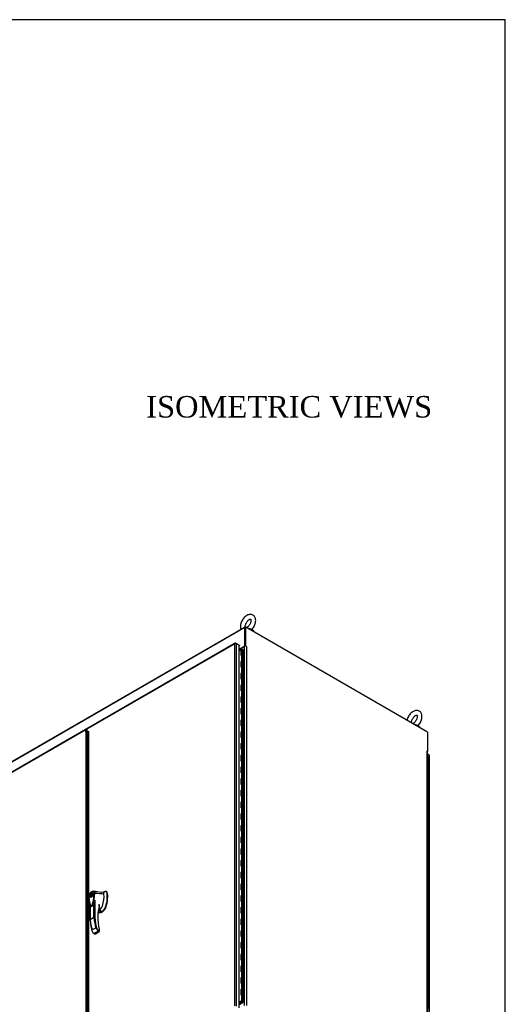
# Model space of a CAD drawing. Header units: inches. Extents: x 2 to 538, y -2 to 358.
# Tile 18 of 18: x 470 to 538, y 221 to 358. Entities that reach past the tile are written whole.
import ezdxf
from ezdxf.enums import TextEntityAlignment as Align

# ---------------------------------------------------------------- set-up
doc = ezdxf.new("R2010")
doc.units = ezdxf.units.IN
doc.header["$MEASUREMENT"] = 0
for name, color, linetype in [('COM44036', 7, 'Continuous'), ('COM54578-60', 7, 'Continuous'), ('COM56746-3', 7, 'Continuous'), ('COM71118-4', 7, 'Continuous'), ('COM71119-3', 7, 'Continuous'), ('Default', 7, 'Continuous'), ('GSK11033', 7, 'Continuous'), ('HAN13066', 7, 'Continuous'), ('SCS00680', 7, 'Continuous'), ('WAF25362', 7, 'Continuous')]:
    doc.layers.add(name, color=color, linetype=linetype)
doc.styles.add('SEACAD_Times_New_Roman', font='times.ttf')

# ---------------------------------------------------------------- blocks, each defined once
blk = doc.blocks.new('SE7')
at = {"layer": 'COM44036', "color": 7, "linetype": 'Continuous'}
for p, q in [((479.36, 259.11), (458.95, 247.33)), ((479.33, 259.04), (458.96, 247.28)), ((479.33, 258.74), (479.33, 259.04)), ((479.33, 258.74), (479.33, 208.86)), ((479.39, 258.7), (479.39, 259.01)), ((479.43, 259.1), (479.44, 259.09)), ((479.53, 209.17), (479.53, 258.64)), ((527.22, 255.51), (526.99, 255.64)), ((527.22, 204.94), (527.22, 255.51)), ((527.26, 204.88), (527.26, 255.45))]:
    blk.add_line(p, q, dxfattribs=at)
blk.add_arc((479.31, 258.45), 0.289, 42.4307, 87.7581, dxfattribs=at)
for centre, major_axis, start_param in [((479.43, 258.99), (0.071, -0.124), 2.356194), ((527.12, 255.45), (-0.143, 0), 3.141593)]:
    blk.add_ellipse(centre, major_axis=major_axis, ratio=0.57735, start_param=start_param, end_param=3.926991, dxfattribs=at)
at = {"layer": 'COM54578-60', "color": 7, "linetype": 'Continuous'}
for p, q in [((501, 270.2), (500.7, 270.03)), ((501, 269.38), (501, 270.2)), ((501, 270.15), (501, 269.38)), ((501.01, 269.92), (501, 269.91)), ((501, 269.38), (501.05, 269.41)), ((501.01, 270.18), (501.01, 269.39)), ((501.05, 269.41), (501.05, 268.59)), ((501.25, 269.36), (501.25, 270.18)), ((501.25, 268.54), (501.25, 269.36)), ((501.05, 268.59), (501, 268.56)), ((501, 267.75), (501, 268.56)), ((501, 268.51), (501.01, 268.52)), ((501, 268.51), (501, 267.75)), ((501.01, 268.54), (501.01, 267.75)), ((501.25, 267.73), (501.25, 268.54)), ((501.05, 267.77), (501, 267.75)), ((501.05, 266.96), (501, 266.93)), ((501, 266.11), (501, 266.93)), ((501, 266.88), (501.01, 266.89)), ((501, 266.88), (501, 266.12)), ((501.01, 266.91), (501.01, 266.12)), ((501.05, 267.77), (501.05, 266.96)), ((501.25, 266.91), (501.25, 267.73)), ((501.25, 266.09), (501.25, 266.91)), ((501.05, 266.14), (501, 266.11)), ((501.05, 265.32), (501, 265.3)), ((501, 264.48), (501, 265.3)), ((501, 265.25), (501.01, 265.25)), ((501, 265.25), (501, 264.48)), ((501.01, 265.28), (501.01, 264.49)), ((501.05, 266.14), (501.05, 265.32)), ((501.25, 265.28), (501.25, 266.09)), ((501.25, 264.46), (501.25, 265.28)), ((501.05, 264.51), (501, 264.48)), ((501.05, 264.51), (501.05, 263.69)), ((501.25, 263.64), (501.25, 264.46)), ((501.05, 263.69), (501, 263.66)), ((501, 262.85), (501, 263.66)), ((501, 263.62), (501.01, 263.62)), ((501, 263.62), (501, 262.85)), ((501.05, 262.88), (501, 262.85)), ((501.01, 263.64), (501.01, 262.86)), ((501.05, 262.88), (501.05, 262.06)), ((501.25, 262.83), (501.25, 263.64)), ((501.25, 262.01), (501.25, 262.83)), ((501.05, 262.06), (501, 262.03)), ((501, 261.22), (501, 262.03)), ((501, 261.98), (501.01, 261.99)), ((501, 261.98), (501, 261.22)), ((501.05, 261.24), (501, 261.22)), ((501.01, 262.01), (501.01, 261.22)), ((501.05, 261.24), (501.05, 260.43)), ((501.25, 261.19), (501.25, 262.01)), ((501.25, 260.38), (501.25, 261.19)), ((501.05, 260.43), (501, 260.4)), ((501, 259.58), (501, 260.4)), ((501, 260.35), (501.01, 260.36)), ((501, 260.35), (501, 259.58)), ((501.05, 259.61), (501, 259.58)), ((501.01, 260.38), (501.01, 259.59)), ((501.05, 259.61), (501.05, 258.79)), ((501.25, 259.56), (501.25, 260.38)), ((501.05, 258.79), (501, 258.76)), ((501, 257.95), (501, 258.76)), ((501, 258.72), (501.01, 258.72)), ((501, 258.72), (501, 257.95)), ((501.01, 258.75), (501.01, 257.96)), ((501.25, 258.74), (501.25, 259.56)), ((501.25, 257.93), (501.25, 258.75)), ((501.05, 257.98), (501, 257.95)), ((501.05, 257.16), (501, 257.13)), ((501, 256.32), (501, 257.13)), ((501, 257.08), (501.01, 257.09)), ((501, 257.08), (501, 256.32)), ((501.01, 257.11), (501.01, 256.32)), ((501.05, 257.98), (501.05, 257.16)), ((501.25, 257.11), (501.25, 257.93)), ((501.25, 256.3), (501.25, 257.11)), ((501.05, 256.34), (501, 256.32)), ((501.05, 255.53), (501, 255.5)), ((501, 254.68), (501, 255.5)), ((501, 255.45), (501.01, 255.46)), ((501.01, 255.48), (501.01, 254.69)), ((501.05, 256.34), (501.05, 255.53)), ((501.25, 255.48), (501.25, 256.3)), ((501.25, 254.66), (501.25, 255.48)), ((501, 255.45), (501, 254.69)), ((501.05, 254.71), (501, 254.68)), ((501.05, 254.71), (501.05, 253.89)), ((501.25, 253.85), (501.25, 254.66)), ((526.99, 254.46), (527.04, 254.46)), ((527.04, 253.65), (527.04, 254.46)), ((527.17, 254.4), (527.17, 255.21)), ((527.17, 253.58), (527.17, 254.4)), ((501.05, 253.89), (501, 253.87)), ((501, 253.05), (501, 253.87)), ((501, 253.82), (501.01, 253.82)), ((501, 253.82), (501, 253.05)), ((501.05, 253.08), (501, 253.05)), ((501.01, 253.85), (501.01, 253.06)), ((501.05, 253.08), (501.05, 252.26)), ((501.25, 253.03), (501.25, 253.85)), ((501.25, 252.21), (501.25, 253.03)), ((526.99, 253.65), (527.04, 253.65)), ((526.99, 252.83), (527.04, 252.83)), ((527.04, 252.01), (527.04, 252.83)), ((527.17, 252.76), (527.17, 253.58)), ((527.17, 251.95), (527.17, 252.76)), ((501.05, 252.26), (501, 252.23)), ((501, 251.42), (501, 252.23)), ((501, 252.18), (501.01, 252.19)), ((501, 252.18), (501, 251.42)), ((501.05, 251.44), (501, 251.42)), ((501.01, 252.21), (501.01, 251.43)), ((501.05, 251.44), (501.05, 250.63)), ((501.25, 251.4), (501.25, 252.21)), ((501.25, 250.58), (501.25, 251.4)), ((526.99, 252.01), (527.04, 252.01)), ((527.17, 251.13), (527.17, 251.95)), ((501.05, 250.63), (501, 250.6)), ((501, 249.78), (501, 250.6)), ((501, 250.55), (501.01, 250.56)), ((501, 250.55), (501, 249.79)), ((501.01, 250.58), (501.01, 249.79)), ((501.25, 249.76), (501.25, 250.58)), ((526.99, 251.2), (527.04, 251.2)), ((526.99, 250.38), (527.04, 250.38)), ((527.04, 250.38), (527.04, 251.2)), ((527.17, 250.31), (527.17, 251.13)), ((527.17, 249.5), (527.17, 250.31)), ((501.05, 249.81), (501, 249.78)), ((501.05, 248.99), (501, 248.97)), ((501, 248.15), (501, 248.97)), ((501, 248.92), (501.01, 248.92)), ((501, 248.92), (501, 248.15)), ((501.01, 248.95), (501.01, 248.16)), ((501.05, 249.81), (501.05, 248.99)), ((501.25, 248.95), (501.25, 249.76)), ((501.25, 248.13), (501.25, 248.95)), ((526.99, 249.56), (527.04, 249.56)), ((526.99, 248.75), (527.04, 248.75)), ((527.04, 248.75), (527.04, 249.56)), ((527.17, 248.68), (527.17, 249.5)), ((527.17, 247.86), (527.17, 248.68)), ((501.05, 248.18), (501, 248.15)), ((501.05, 247.36), (501, 247.33)), ((501, 246.52), (501, 247.33)), ((501, 247.29), (501.01, 247.29)), ((501, 247.29), (501, 246.52)), ((501.01, 247.31), (501.01, 246.53)), ((501.05, 248.18), (501.05, 247.36)), ((501.25, 247.31), (501.25, 248.13)), ((501.25, 246.5), (501.25, 247.31)), ((526.99, 247.93), (527.04, 247.93)), ((527.04, 247.11), (527.04, 247.93)), ((527.17, 247.05), (527.17, 247.86)), ((501.05, 246.55), (501, 246.52)), ((501.05, 246.55), (501.05, 245.73)), ((501.25, 245.68), (501.25, 246.5)), ((526.99, 247.11), (527.04, 247.11)), ((526.99, 246.3), (527.04, 246.3)), ((527.04, 245.48), (527.04, 246.3)), ((527.17, 246.23), (527.17, 247.05)), ((527.17, 245.41), (527.17, 246.23)), ((501.05, 245.73), (501, 245.7)), ((501, 244.89), (501, 245.7)), ((501, 245.65), (501.01, 245.66)), ((501, 245.65), (501, 244.89)), ((501.05, 244.91), (501, 244.89)), ((501.01, 245.68), (501.01, 244.89)), ((501.05, 244.91), (501.05, 244.1)), ((501.25, 244.87), (501.25, 245.68)), ((501.25, 244.05), (501.25, 244.87)), ((526.99, 245.48), (527.04, 245.48)), ((526.99, 244.66), (527.04, 244.66)), ((527.04, 243.85), (527.04, 244.66)), ((527.17, 244.6), (527.17, 245.41)), ((527.17, 243.78), (527.17, 244.6)), ((501.05, 244.1), (501, 244.07)), ((501, 243.25), (501, 244.07)), ((501, 244.02), (501.01, 244.03)), ((501, 244.02), (501, 243.25)), ((501.05, 243.28), (501, 243.25)), ((501.01, 244.05), (501.01, 243.26)), ((501.05, 243.28), (501.05, 242.46)), ((501.25, 243.23), (501.25, 244.05)), ((501.25, 242.41), (501.25, 243.23)), ((526.99, 243.85), (527.04, 243.85)), ((527.17, 242.96), (527.17, 243.78)), ((501.05, 242.46), (501, 242.44)), ((501, 241.62), (501, 242.44)), ((501, 242.39), (501.01, 242.39)), ((501, 242.39), (501, 241.62)), ((501.01, 242.42), (501.01, 241.63)), ((501.25, 241.6), (501.25, 242.42)), ((526.99, 243.03), (527.04, 243.03)), ((526.99, 242.22), (527.04, 242.22)), ((527.04, 242.22), (527.04, 243.03)), ((527.17, 242.15), (527.17, 242.96)), ((527.17, 241.33), (527.17, 242.15)), ((501.05, 241.65), (501, 241.62)), ((501.05, 240.83), (501, 240.8)), ((501, 239.99), (501, 240.8)), ((501, 240.75), (501.01, 240.76)), ((501, 240.75), (501, 239.99)), ((501.01, 240.78), (501.01, 239.99)), ((501.05, 241.65), (501.05, 240.83)), ((501.25, 240.78), (501.25, 241.6)), ((501.25, 239.97), (501.25, 240.78)), ((526.99, 241.4), (527.04, 241.4)), ((526.99, 240.58), (527.04, 240.58)), ((527.04, 240.58), (527.04, 241.4)), ((527.17, 240.51), (527.17, 241.33)), ((527.17, 239.7), (527.17, 240.52)), ((501.05, 240.01), (501, 239.99)), ((501.05, 239.2), (501, 239.17)), ((501, 238.35), (501, 239.17)), ((501, 239.12), (501.01, 239.13)), ((501, 239.12), (501, 238.36)), ((501.01, 239.15), (501.01, 238.36)), ((501.05, 240.01), (501.05, 239.2)), ((501.25, 239.15), (501.25, 239.97)), ((501.25, 238.33), (501.25, 239.15)), ((526.99, 239.77), (527.04, 239.77)), ((527.04, 238.95), (527.04, 239.77)), ((527.17, 238.88), (527.17, 239.7)), ((501.05, 238.38), (501, 238.35)), ((501.05, 238.38), (501.05, 237.56)), ((501.25, 237.52), (501.25, 238.33)), ((526.99, 238.95), (527.04, 238.95)), ((526.99, 238.13), (527.04, 238.13)), ((527.04, 237.32), (527.04, 238.13)), ((527.17, 238.07), (527.17, 238.88)), ((527.17, 237.25), (527.17, 238.07)), ((501.05, 237.56), (501, 237.54)), ((501, 236.72), (501, 237.54)), ((501, 237.49), (501.01, 237.49)), ((501, 237.49), (501, 236.72)), ((501.05, 236.75), (501, 236.72)), ((501.01, 237.52), (501.01, 236.73)), ((501.05, 236.75), (501.05, 235.93)), ((501.25, 236.7), (501.25, 237.52)), ((501.25, 235.88), (501.25, 236.7)), ((526.99, 237.32), (527.04, 237.32)), ((526.99, 236.5), (527.04, 236.5)), ((527.04, 235.68), (527.04, 236.5)), ((527.17, 236.43), (527.17, 237.25)), ((527.17, 235.62), (527.17, 236.43)), ((501.05, 235.93), (501, 235.9)), ((501, 235.09), (501, 235.9)), ((501, 235.85), (501.01, 235.86)), ((501, 235.85), (501, 235.09)), ((501.05, 235.11), (501, 235.09)), ((501.01, 235.88), (501.01, 235.1)), ((501.05, 235.11), (501.05, 234.3)), ((501.25, 235.07), (501.25, 235.88)), ((501.25, 234.25), (501.25, 235.07)), ((526.99, 235.68), (527.04, 235.68)), ((526.99, 234.87), (527.04, 234.87)), ((527.04, 234.05), (527.04, 234.87)), ((527.17, 234.8), (527.17, 235.62)), ((501.05, 234.3), (501, 234.27)), ((501, 233.45), (501, 234.27)), ((501, 234.22), (501.01, 234.23)), ((501, 234.22), (501, 233.46)), ((501.05, 233.48), (501, 233.45)), ((501.01, 234.25), (501.01, 233.46)), ((501.05, 233.48), (501.05, 232.66)), ((501.25, 233.43), (501.25, 234.25)), ((526.99, 234.05), (527.04, 234.05)), ((527.17, 233.98), (527.17, 234.8)), ((527.17, 233.17), (527.17, 233.98)), ((501.05, 232.66), (501, 232.64)), ((501, 231.82), (501, 232.64)), ((501, 232.59), (501.01, 232.59)), ((501, 232.59), (501, 231.82)), ((501.01, 232.62), (501.01, 231.83)), ((501.25, 232.62), (501.25, 233.43)), ((501.25, 231.8), (501.25, 232.62)), ((526.99, 233.23), (527.04, 233.23)), ((526.99, 232.42), (527.04, 232.42)), ((527.04, 232.42), (527.04, 233.23)), ((527.17, 232.35), (527.17, 233.17)), ((527.17, 231.53), (527.17, 232.35)), ((501.05, 231.85), (501, 231.82)), ((501.05, 231.03), (501, 231)), ((501, 230.19), (501, 231)), ((501, 230.96), (501.01, 230.96)), ((501, 230.96), (501, 230.19)), ((501.01, 230.98), (501.01, 230.2)), ((501.05, 231.85), (501.05, 231.03)), ((501.25, 230.98), (501.25, 231.8)), ((501.25, 230.17), (501.25, 230.98)), ((526.99, 231.6), (527.04, 231.6)), ((526.99, 230.78), (527.04, 230.78)), ((527.04, 230.78), (527.04, 231.6)), ((527.17, 230.72), (527.17, 231.53)), ((501.05, 230.22), (501, 230.19)), ((501.05, 229.4), (501, 229.37)), ((501, 228.56), (501, 229.37)), ((501.05, 230.22), (501.05, 229.4)), ((501.25, 229.35), (501.25, 230.17)), ((526.99, 229.97), (527.04, 229.97)), ((527.04, 229.15), (527.04, 229.97)), ((527.17, 229.9), (527.17, 230.72)), ((527.17, 229.08), (527.17, 229.9)), ((501, 229.32), (501.01, 229.33)), ((501, 229.32), (501, 228.56)), ((501.05, 228.58), (501, 228.56)), ((501.01, 229.35), (501.01, 228.56)), ((501.05, 228.58), (501.05, 227.77)), ((501.25, 228.54), (501.25, 229.35)), ((501.25, 227.72), (501.25, 228.54)), ((526.99, 229.15), (527.04, 229.15)), ((526.99, 228.33), (527.04, 228.33)), ((527.04, 227.52), (527.04, 228.33)), ((527.17, 228.27), (527.17, 229.08)), ((527.17, 227.45), (527.17, 228.27)), ((501.05, 227.77), (501, 227.74)), ((501, 226.92), (501, 227.74)), ((501, 227.69), (501.01, 227.7)), ((501, 227.69), (501, 226.92)), ((501.05, 226.95), (501, 226.92)), ((501.01, 227.72), (501.01, 226.93)), ((501.05, 226.95), (501.05, 226.13)), ((501.25, 226.9), (501.25, 227.72)), ((501.25, 226.08), (501.25, 226.9)), ((526.99, 227.52), (527.04, 227.52)), ((526.99, 226.7), (527.04, 226.7)), ((527.04, 225.89), (527.04, 226.7)), ((527.17, 226.63), (527.17, 227.45)), ((527.17, 225.82), (527.17, 226.63)), ((501.05, 226.13), (501, 226.11)), ((501, 225.29), (501, 226.11)), ((501, 226.06), (501.01, 226.06)), ((501, 226.06), (501, 225.29)), ((501.05, 225.32), (501, 225.29)), ((501.01, 226.09), (501.01, 225.3)), ((501.05, 225.32), (501.05, 224.5)), ((501.25, 225.27), (501.25, 226.09)), ((501.25, 224.45), (501.25, 225.27)), ((526.99, 225.89), (527.04, 225.89)), ((527.17, 225), (527.17, 225.82)), ((501.05, 224.5), (501, 224.47)), ((501, 223.66), (501, 224.47)), ((501, 224.42), (501.01, 224.43)), ((501, 224.42), (501, 223.66)), ((501.01, 224.45), (501.01, 223.66)), ((501.25, 223.64), (501.25, 224.45)), ((526.99, 225.07), (527.04, 225.07)), ((526.99, 224.25), (527.04, 224.25)), ((527.04, 224.25), (527.04, 225.07)), ((527.17, 224.18), (527.17, 225)), ((527.17, 223.37), (527.17, 224.19)), ((501.05, 223.68), (501, 223.66)), ((501.05, 222.87), (501, 222.84)), ((501, 222.02), (501, 222.84)), ((501, 222.79), (501.01, 222.8)), ((501, 222.79), (501, 222.03)), ((501.01, 222.82), (501.01, 222.03)), ((501.05, 223.68), (501.05, 222.87)), ((501.25, 222.82), (501.25, 223.64)), ((501.25, 222), (501.25, 222.82)), ((526.99, 223.44), (527.04, 223.44)), ((526.99, 222.62), (527.04, 222.62)), ((527.04, 222.62), (527.04, 223.44)), ((527.17, 222.55), (527.17, 223.37)), ((527.17, 221.74), (527.17, 222.55)), ((501.05, 221.23), (500.7, 221.04)), ((500.7, 220.98), (501.09, 221.21)), ((501.05, 222.05), (501, 222.02)), ((501.04, 221.18), (501.04, 221.14)), ((501.06, 221.15), (501.04, 221.14)), ((501.05, 222.05), (501.05, 221.23)), ((501.06, 221.18), (501.06, 221.16)), ((501.09, 221.21), (501.08, 221.2)), ((501.08, 221.2), (501.08, 221.18)), ((501.08, 221.2), (501.08, 221.2)), ((501.09, 221.19), (501.08, 221.18)), ((501.08, 221.14), (501.09, 221.13)), ((501.09, 221.19), (501.09, 221.21)), ((501.17, 221.21), (501.17, 221.19)), ((501.18, 221.2), (501.17, 221.21)), ((501.18, 221.18), (501.17, 221.19)), ((501.17, 221.13), (501.18, 221.14)), ((501.18, 221.18), (501.18, 221.2)), ((501.19, 221.12), (501.19, 221.13)), ((501.2, 221.16), (501.2, 221.18)), ((501.25, 221.19), (501.25, 222)), ((501.25, 221.18), (501.25, 221.15)), ((501.25, 221.01), (501.25, 221.15)), ((526.99, 221.8), (527.04, 221.8)), ((527.04, 220.99), (527.04, 221.8)), ((527.17, 220.92), (527.17, 221.74)), ((501.19, 221.03), (500.7, 220.75)), ((500.74, 220.72), (501.25, 221.01)), ((501.19, 221.12), (501.19, 221.03)), ((526.99, 220.99), (527.04, 220.99)), ((527.17, 220.1), (527.17, 220.92))]:
    blk.add_line(p, q, dxfattribs=at)
for centre, major_axis, start_param, end_param in [((501.13, 270.18), (0.135, 0), 3.404676, 3.507377), ((501.13, 270.18), (0.117, 0), 0, 3.141593), ((501.13, 269.36), (0.117, 0), 0, 2.397542), ((501.13, 269.36), (-0.117, 0), 3.141593, 5.497787), ((501.13, 268.54), (0.135, 0), 3.404676, 3.507377), ((501.13, 268.54), (0.117, 0), 0, 3.141593), ((501.13, 268.54), (-0.117, 0), 3.141593, 5.497787), ((501.13, 266.91), (0.135, 0), 3.404676, 3.507377), ((501.13, 266.91), (0.117, 0), 0, 3.141593), ((501.13, 267.73), (-0.117, 0), 3.141593, 5.497787), ((501.13, 267.73), (0.117, 0), 0, 2.356194), ((501.13, 266.91), (-0.117, 0), 3.141593, 5.497787), ((501.13, 265.28), (0.135, 0), 3.404676, 3.507377), ((501.13, 265.28), (0.117, 0), 0, 3.141593), ((501.13, 266.09), (-0.117, 0), 3.141593, 5.497787), ((501.13, 266.09), (0.117, 0), 0, 2.356194), ((501.13, 265.28), (-0.117, 0), 3.141593, 5.497787), ((501.13, 263.64), (0.117, 0), 0, 3.141593), ((501.13, 264.46), (-0.117, 0), 3.141593, 5.497787), ((501.13, 264.46), (0.117, 0), 0, 2.356194), ((501.13, 263.64), (-0.117, 0), 3.141593, 5.497787), ((501.13, 263.64), (0.135, 0), 3.404676, 3.507377), ((501.13, 262.83), (-0.117, 0), 3.141593, 5.497787), ((501.13, 262.83), (0.117, 0), 0, 2.356194), ((501.13, 262.01), (0.135, 0), 3.404676, 3.507377), ((501.13, 262.01), (0.117, 0), 0, 3.141593), ((501.13, 262.01), (-0.117, 0), 3.141593, 5.497787), ((501.13, 261.19), (-0.117, 0), 3.141593, 5.497787), ((501.13, 261.19), (0.117, 0), 0, 2.356194), ((501.13, 260.38), (0.135, 0), 3.404676, 3.507377), ((501.13, 260.38), (0.117, 0), 0, 3.141593), ((501.13, 260.38), (-0.117, 0), 3.141593, 5.497787), ((501.13, 259.56), (-0.117, 0), 3.141593, 5.497787), ((501.13, 259.56), (0.117, 0), 0, 2.356194), ((501.13, 258.74), (0.135, 0), 3.404676, 3.507377), ((501.13, 258.75), (0.117, 0), 0, 3.141593), ((501.13, 258.74), (-0.117, 0), 3.141593, 5.497787), ((501.13, 257.11), (0.135, 0), 3.404676, 3.507377), ((501.13, 257.11), (0.117, 0), 0, 3.141593), ((501.13, 257.93), (-0.117, 0), 3.141593, 5.497787), ((501.13, 257.93), (0.117, 0), 0, 2.356194), ((501.13, 257.11), (-0.117, 0), 3.141593, 5.497787), ((501.13, 255.48), (0.135, 0), 3.404676, 3.507377), ((501.13, 255.48), (0.117, 0), 0, 3.141593), ((501.13, 256.3), (-0.117, 0), 3.141593, 5.497787), ((501.13, 256.3), (0.117, 0), 0, 2.356194), ((501.13, 255.48), (-0.117, 0), 3.141593, 5.497787), ((501.13, 254.66), (-0.117, 0), 3.141593, 5.497787), ((501.13, 254.66), (0.117, 0), 0, 2.356194), ((527.05, 255.21), (0.117, 0), 0, 2.091382), ((527.05, 255.25), (-0.05, 0), 4.601829, 4.822949), ((527.05, 254.4), (0.117, 0), 0, 1.616314), ((527.05, 254.4), (-0.117, 0), 3.141593, 4.757906), ((501.13, 253.85), (0.135, 0), 3.404676, 3.507377), ((501.13, 253.85), (0.117, 0), 0, 3.141593), ((501.13, 253.85), (-0.117, 0), 3.141593, 5.497787), ((501.13, 253.03), (-0.117, 0), 3.141593, 5.497787), ((501.13, 253.03), (0.117, 0), 0, 2.356194), ((527.05, 253.58), (0.117, 0), 0, 2.091382), ((527.05, 253.58), (-0.117, 0), 3.141593, 4.757906), ((527.05, 252.76), (0.117, 0), 0, 1.616314), ((527.05, 252.76), (-0.117, 0), 3.141593, 4.757906), ((501.13, 252.21), (0.135, 0), 3.404676, 3.507377), ((501.13, 252.21), (0.117, 0), 0, 3.141593), ((501.13, 252.21), (-0.117, 0), 3.141593, 5.497787), ((501.13, 251.4), (-0.117, 0), 3.141593, 5.497787), ((501.13, 251.4), (0.117, 0), 0, 2.356194), ((527.05, 251.95), (0.117, 0), 0, 2.091382), ((527.05, 251.95), (-0.117, 0), 3.141593, 4.757906), ((501.13, 250.58), (0.135, 0), 3.404676, 3.507377), ((501.13, 250.58), (0.117, 0), 0, 3.141593), ((501.13, 250.58), (-0.117, 0), 3.141593, 5.497787), ((527.05, 250.31), (0.117, 0), 0, 2.091382), ((527.05, 251.13), (0.117, 0), 0, 1.616314), ((527.05, 251.13), (-0.117, 0), 3.141593, 4.757906), ((527.05, 250.31), (-0.117, 0), 3.141593, 4.757906), ((501.13, 248.95), (0.135, 0), 3.404676, 3.507377), ((501.13, 248.95), (0.117, 0), 0, 3.141593), ((501.13, 249.76), (-0.117, 0), 3.141593, 5.497787), ((501.13, 249.76), (0.117, 0), 0, 2.356194), ((501.13, 248.95), (-0.117, 0), 3.141593, 5.497787), ((527.05, 248.68), (0.117, 0), 0, 2.091382), ((527.05, 249.5), (0.117, 0), 0, 1.616314), ((527.05, 249.5), (-0.117, 0), 3.141593, 4.757906), ((527.05, 248.68), (-0.117, 0), 3.141593, 4.757906), ((501.13, 247.31), (0.135, 0), 3.404676, 3.507377), ((501.13, 247.31), (0.117, 0), 0, 3.141593), ((501.13, 248.13), (-0.117, 0), 3.141593, 5.497787), ((501.13, 248.13), (0.117, 0), 0, 2.356194), ((501.13, 247.31), (-0.117, 0), 3.141593, 5.497787), ((527.05, 247.86), (0.117, 0), 0, 1.616314), ((527.05, 247.86), (-0.117, 0), 3.141593, 4.757906), ((501.13, 246.5), (-0.117, 0), 3.141593, 5.497787), ((501.13, 246.5), (0.117, 0), 0, 2.356194), ((527.05, 247.05), (0.117, 0), 0, 2.091382), ((527.05, 247.05), (-0.117, 0), 3.141593, 4.757906), ((527.05, 246.23), (0.117, 0), 0, 1.616314), ((527.05, 246.23), (-0.117, 0), 3.141593, 4.757906), ((501.13, 245.68), (0.135, 0), 3.404676, 3.507377), ((501.13, 245.68), (0.117, 0), 0, 3.141593), ((501.13, 245.68), (-0.117, 0), 3.141593, 5.497787), ((501.13, 244.87), (-0.117, 0), 3.141593, 5.497787), ((501.13, 244.87), (0.117, 0), 0, 2.356194), ((527.05, 245.41), (0.117, 0), 0, 2.091382), ((527.05, 245.41), (-0.117, 0), 3.141593, 4.757906), ((527.05, 244.6), (0.117, 0), 0, 1.616314), ((527.05, 244.6), (-0.117, 0), 3.141593, 4.757906), ((501.13, 244.05), (0.135, 0), 3.404676, 3.507377), ((501.13, 244.05), (0.117, 0), 0, 3.141593), ((501.13, 244.05), (-0.117, 0), 3.141593, 5.497787), ((501.13, 243.23), (-0.117, 0), 3.141593, 5.497787), ((501.13, 243.23), (0.117, 0), 0, 2.356194), ((527.05, 243.78), (0.117, 0), 0, 2.091382), ((527.05, 243.78), (-0.117, 0), 3.141593, 4.757906), ((501.13, 242.41), (0.135, 0), 3.404676, 3.507377), ((501.13, 242.42), (0.117, 0), 0, 3.141593), ((501.13, 242.41), (-0.117, 0), 3.141593, 5.497787), ((527.05, 242.15), (0.117, 0), 0, 2.091382), ((527.05, 242.96), (0.117, 0), 0, 1.616314), ((527.05, 242.96), (-0.117, 0), 3.141593, 4.757906), ((527.05, 242.15), (-0.117, 0), 3.141593, 4.757906), ((501.13, 240.78), (0.135, 0), 3.404676, 3.507377), ((501.13, 240.78), (0.117, 0), 0, 3.141593), ((501.13, 241.6), (-0.117, 0), 3.141593, 5.497787), ((501.13, 241.6), (0.117, 0), 0, 2.356194), ((501.13, 240.78), (-0.117, 0), 3.141593, 5.497787), ((527.05, 240.52), (0.117, 0), 0, 2.091382), ((527.05, 241.33), (0.117, 0), 0, 1.616314), ((527.05, 241.33), (-0.117, 0), 3.141593, 4.757906), ((527.05, 240.51), (-0.117, 0), 3.141593, 4.757906), ((501.13, 239.15), (0.135, 0), 3.404676, 3.507377), ((501.13, 239.15), (0.117, 0), 0, 3.141593), ((501.13, 239.97), (-0.117, 0), 3.141593, 5.497787), ((501.13, 239.97), (0.117, 0), 0, 2.356194), ((501.13, 239.15), (-0.117, 0), 3.141593, 5.497787), ((527.05, 239.7), (0.117, 0), 0, 1.616314), ((527.05, 239.7), (-0.117, 0), 3.141593, 4.757906), ((501.13, 238.33), (-0.117, 0), 3.141593, 5.497787), ((501.13, 238.33), (0.117, 0), 0, 2.356194), ((527.05, 238.88), (0.117, 0), 0, 2.091382), ((527.05, 238.88), (-0.117, 0), 3.141593, 4.757906), ((527.05, 238.07), (0.117, 0), 0, 1.616314), ((527.05, 238.07), (-0.117, 0), 3.141593, 4.757906), ((501.13, 237.52), (0.135, 0), 3.404676, 3.507377), ((501.13, 237.52), (0.117, 0), 0, 3.141593), ((501.13, 237.52), (-0.117, 0), 3.141593, 5.497787), ((501.13, 236.7), (-0.117, 0), 3.141593, 5.497787), ((501.13, 236.7), (0.117, 0), 0, 2.356194), ((527.05, 237.25), (0.117, 0), 0, 2.091382), ((527.05, 237.25), (-0.117, 0), 3.141593, 4.757906), ((527.05, 236.43), (0.117, 0), 0, 1.616314), ((527.05, 236.43), (-0.117, 0), 3.141593, 4.757906), ((501.13, 235.88), (0.135, 0), 3.404676, 3.507377), ((501.13, 235.88), (0.117, 0), 0, 3.141593), ((501.13, 235.88), (-0.117, 0), 3.141593, 5.497787), ((501.13, 235.07), (-0.117, 0), 3.141593, 5.497787), ((501.13, 235.07), (0.117, 0), 0, 2.356194), ((527.05, 235.62), (0.117, 0), 0, 2.091382), ((527.05, 235.62), (-0.117, 0), 3.141593, 4.757906), ((527.05, 234.8), (0.117, 0), 0, 1.616314), ((527.05, 234.8), (-0.117, 0), 3.141593, 4.757906), ((501.13, 234.25), (0.135, 0), 3.404676, 3.507377), ((501.13, 234.25), (0.117, 0), 0, 3.141593), ((501.13, 234.25), (-0.117, 0), 3.141593, 5.497787), ((501.13, 233.43), (-0.117, 0), 3.141593, 5.497787), ((501.13, 233.43), (0.117, 0), 0, 2.356194), ((527.05, 233.98), (0.117, 0), 0, 2.091382), ((527.05, 233.98), (-0.117, 0), 3.141593, 4.757906), ((501.13, 232.62), (0.135, 0), 3.404676, 3.507377), ((501.13, 232.62), (0.117, 0), 0, 3.141593), ((501.13, 232.62), (-0.117, 0), 3.141593, 5.497787), ((527.05, 232.35), (0.117, 0), 0, 2.091382), ((527.05, 233.17), (0.117, 0), 0, 1.616314), ((527.05, 233.17), (-0.117, 0), 3.141593, 4.757906), ((527.05, 232.35), (-0.117, 0), 3.141593, 4.757906), ((501.13, 230.98), (0.135, 0), 3.404676, 3.507377), ((501.13, 230.98), (0.117, 0), 0, 3.141593), ((501.13, 231.8), (-0.117, 0), 3.141593, 5.497787), ((501.13, 231.8), (0.117, 0), 0, 2.356194), ((501.13, 230.98), (-0.117, 0), 3.141593, 5.497787), ((527.05, 230.72), (0.117, 0), 0, 2.091382), ((527.05, 231.53), (0.117, 0), 0, 1.616314), ((527.05, 231.53), (-0.117, 0), 3.141593, 4.757906), ((527.05, 230.72), (-0.117, 0), 3.141593, 4.757906), ((501.13, 229.35), (0.117, 0), 0, 3.141593), ((501.13, 230.17), (-0.117, 0), 3.141593, 5.497787), ((501.13, 230.17), (0.117, 0), 0, 2.356194), ((501.13, 229.35), (-0.117, 0), 3.141593, 5.497787), ((527.05, 229.9), (0.117, 0), 0, 1.616314), ((527.05, 229.9), (-0.117, 0), 3.141593, 4.757906), ((501.13, 229.35), (0.135, 0), 3.404676, 3.507377), ((501.13, 228.54), (-0.117, 0), 3.141593, 5.497787), ((501.13, 228.54), (0.117, 0), 0, 2.356194), ((527.05, 229.08), (0.117, 0), 0, 2.091382), ((527.05, 229.08), (-0.117, 0), 3.141593, 4.757906), ((527.05, 228.27), (0.117, 0), 0, 1.616314), ((527.05, 228.27), (-0.117, 0), 3.141593, 4.757906), ((501.13, 227.72), (0.135, 0), 3.404676, 3.507377), ((501.13, 227.72), (0.117, 0), 0, 3.141593), ((501.13, 227.72), (-0.117, 0), 3.141593, 5.497787), ((501.13, 226.9), (-0.117, 0), 3.141593, 5.497787), ((501.13, 226.9), (0.117, 0), 0, 2.356194), ((527.05, 227.45), (0.117, 0), 0, 2.091382), ((527.05, 227.45), (-0.117, 0), 3.141593, 4.757906), ((527.05, 226.63), (0.117, 0), 0, 1.616314), ((527.05, 226.63), (-0.117, 0), 3.141593, 4.757906), ((501.13, 226.08), (0.135, 0), 3.404676, 3.507377), ((501.13, 226.09), (0.117, 0), 0, 3.141593), ((501.13, 226.08), (-0.117, 0), 3.141593, 5.497787), ((501.13, 225.27), (-0.117, 0), 3.141593, 5.497787), ((501.13, 225.27), (0.117, 0), 0, 2.356194), ((527.05, 225.82), (0.117, 0), 0, 2.091382), ((527.05, 225.82), (-0.117, 0), 3.141593, 4.757906), ((501.13, 224.45), (0.135, 0), 3.404676, 3.507377), ((501.13, 224.45), (0.117, 0), 0, 3.141593), ((501.13, 224.45), (-0.117, 0), 3.141593, 5.497787), ((527.05, 224.19), (0.117, 0), 0, 2.091382), ((527.05, 225), (0.117, 0), 0, 1.616314), ((527.05, 225), (-0.117, 0), 3.141593, 4.757906), ((527.05, 224.18), (-0.117, 0), 3.141593, 4.757906), ((501.13, 222.82), (0.135, 0), 3.404676, 3.507377), ((501.13, 222.82), (0.117, 0), 0, 3.141593), ((501.13, 223.64), (-0.117, 0), 3.141593, 5.497787), ((501.13, 223.64), (0.117, 0), 0, 2.356194), ((501.13, 222.82), (-0.117, 0), 3.141593, 5.497787), ((527.05, 222.55), (0.117, 0), 0, 2.091382), ((527.05, 223.37), (0.117, 0), 0, 1.616314), ((527.05, 223.37), (-0.117, 0), 3.141593, 4.757906), ((527.05, 222.55), (-0.117, 0), 3.141593, 4.757906), ((501.13, 221.19), (-0.117, 0), 0.694363, 1.523613), ((501.13, 222), (-0.117, 0), 3.141593, 5.497787), ((501.13, 222), (0.117, 0), 0, 2.356194), ((501.13, 221.19), (-0.117, 0), 1.617979, 5.497787), ((501.11, 221.18), (0.05, 0), 2.356194, 3.141593), ((501.11, 221.16), (0.05, 0), 2.356194, 3.926991), ((501.13, 221.19), (-0.055, 0), 3.692907, 5.497787), ((501.13, 221.19), (-0.05, 0), 3.926991, 5.497787), ((501.13, 221.17), (0.05, 0), 0.785398, 2.356194), ((501.13, 221.15), (-0.05, 0), 0.785398, 2.356194), ((501.15, 221.18), (-0.05, 0), 3.141593, 3.926991), ((501.15, 221.16), (-0.05, 0), 2.356194, 3.926991), ((501.13, 221.19), (0.135, 0), 5.13102, 5.759074), ((527.05, 221.74), (0.117, 0), 0, 1.616314), ((527.05, 221.74), (-0.117, 0), 3.141593, 4.757906), ((527.05, 220.92), (0.117, 0), 0, 2.091382), ((527.05, 220.92), (-0.117, 0), 3.141593, 4.757906)]:
    blk.add_ellipse(centre, major_axis=major_axis, ratio=0.57735, start_param=start_param, end_param=end_param, dxfattribs=at)
at = {"layer": 'COM56746-3', "color": 7, "linetype": 'Continuous'}
for p, q in [((500.08, 271.02), (479.44, 259.11)), ((500.14, 271.11), (479.47, 259.18)), ((500.08, 220.53), (500.08, 271.02)), ((500.08, 271.02), (500.08, 271.02)), ((500.08, 271.02), (500.08, 271.02)), ((500.08, 271.02), (500.08, 271.02)), ((500.08, 271.02), (500.08, 271.02)), ((500.08, 271.02), (500.08, 271.02)), ((500.15, 271.08), (500.13, 271.1)), ((500.21, 271.1), (500.28, 271.06)), ((500.28, 271.06), (500.28, 220.49)), ((500.7, 270.82), (500.28, 271.06)), ((500.7, 220.25), (500.7, 270.82)), ((500.7, 270.82), (500.73, 270.8)), ((500.7, 270.74), (500.73, 270.73)), ((500.73, 270.73), (500.7, 270.71)), ((500.73, 270.8), (500.73, 270.73)), ((479.44, 259.11), (479.44, 258.8)), ((479.44, 258.8), (479.53, 258.75)), ((479.53, 258.75), (479.71, 258.85)), ((479.53, 258.75), (479.6, 258.71)), ((479.6, 258.71), (479.66, 258.75)), ((479.66, 258.75), (479.66, 209.17)), ((479.71, 235.83), (479.71, 258.85)), ((479.71, 209.18), (479.71, 235.72))]:
    blk.add_line(p, q, dxfattribs=at)
for centre, radius, start, end in [((500.24, 270.97), 0.169, 128.668, 161.4311), ((500.27, 270.85), 0.26, 115.7057, 138.6064), ((479.82, 258.75), 0.154, 136.9525, 180)]:
    blk.add_arc(centre, radius, start, end, dxfattribs=at)
for centre, major_axis, start_param, end_param in [((500.21, 270.98), (0.071, -0.124), 2.356194, 3.27243), ((500.18, 271), (0.143, 0), 0.785398, 1.701633), ((479.54, 259.05), (0.072, -0.124), 3.141593, 3.926991)]:
    blk.add_ellipse(centre, major_axis=major_axis, ratio=0.57735, start_param=start_param, end_param=end_param, dxfattribs=at)
at = {"layer": 'COM71118-4', "color": 7, "linetype": 'Continuous'}
for p, q in [((501.54, 273.37), (459.21, 248.93)), ((501.5, 273.28), (459.17, 248.84)), ((501.5, 270.71), (501.5, 273.28)), ((501.57, 270.68), (501.57, 273.25)), ((501.5, 270.71), (500.7, 270.25)), ((501.56, 270.68), (501.5, 270.71)), ((526.99, 255.99), (527, 255.99)), ((526.99, 255.98), (527, 255.99)), ((527, 256.06), (527, 255.99))]:
    blk.add_line(p, q, dxfattribs=at)
blk.add_ellipse((501.64, 273.21), major_axis=(0.095, -0.165), ratio=0.57735, start_param=2.356194, end_param=3.926991, dxfattribs=at)
at = {"layer": 'COM71119-3', "color": 7, "linetype": 'Continuous'}
for p, q in [((501.57, 273.32), (501.64, 273.36)), ((501.57, 273.32), (501.57, 270.68)), ((527, 258.72), (501.64, 273.36)), ((501.64, 270.71), (501.64, 273.36)), ((501.44, 270.64), (500.73, 270.24)), ((501.44, 220.59), (501.44, 270.64)), ((501.64, 270.71), (501.58, 270.68)), ((501.71, 270.67), (501.64, 270.71)), ((501.68, 270.66), (501.71, 270.67)), ((501.71, 270.64), (501.71, 220.59)), ((500.73, 270.04), (500.73, 270.24)), ((527, 258.72), (527, 256.06)), ((526.93, 256.1), (526.94, 256.1)), ((526.94, 256.1), (527, 256.06)), ((526.94, 206.02), (526.94, 256.08)), ((526.97, 256.05), (527, 256.06)), ((526.99, 205.96), (526.99, 256))]:
    blk.add_line(p, q, dxfattribs=at)
for centre, major_axis, start_param, end_param in [((501.57, 270.57), (-0.19, 0), 3.926991, 5.497787), ((501.71, 270.66), (-0.0075, 0.013), 2.356194, 5.497787), ((500.67, 270.28), (0.095, 0), 5.105777, 5.497787), ((526.94, 256.09), (0.0075, -0.013), 2.356194, 5.497787), ((526.8, 256), (-0.19, 0), 3.141593, 3.926991)]:
    blk.add_ellipse(centre, major_axis=major_axis, ratio=0.57735, start_param=start_param, end_param=end_param, dxfattribs=at)
at = {"layer": 'GSK11033', "color": 7, "linetype": 'Continuous'}
for p, q in [((479.53, 258.64), (479.53, 257.98)), ((479.53, 257.98), (479.66, 258.06)), ((479.53, 257.98), (479.66, 257.69))]:
    blk.add_line(p, q, dxfattribs=at)
at = {"layer": 'HAN13066', "color": 7, "linetype": 'Continuous'}
for p, q in [((480.35, 236.19), (480.26, 236.24)), ((481.45, 236.36), (480.37, 236.51)), ((481.8, 236.35), (480.52, 236.41)), ((482.18, 236.48), (482.06, 236.46)), ((482.27, 236.45), (482.21, 236.48)), ((482.24, 236.44), (482.29, 236.41)), ((479.96, 235.72), (480.05, 235.67)), ((480.14, 236.18), (480.08, 236.14)), ((480.08, 236.14), (480.08, 236.03)), ((480.14, 236.11), (480.08, 236.14)), ((480.08, 236.03), (480.17, 235.98)), ((480.1, 235.87), (480.08, 235.89)), ((480.08, 235.89), (480.08, 235.86)), ((480.08, 235.86), (480.14, 235.89)), ((480.14, 236.07), (480.14, 236.18)), ((480.17, 236.05), (480.14, 236.07)), ((480.14, 235.89), (480.14, 235.92)), ((480.17, 236.05), (480.17, 235.98)), ((480.42, 232.84), (480.42, 235.02)), ((480.55, 235.28), (480.55, 232.85)), ((480.57, 236.22), (480.58, 236.22)), ((479.88, 234.78), (479.88, 232.51)), ((479.91, 234.69), (479.91, 232.54)), ((481.01, 233.51), (481.44, 233.75)), ((481.02, 233.55), (481.35, 233.74)), ((481.35, 233.74), (481.08, 233.9)), ((481.09, 233.94), (481.43, 233.75)), ((481.46, 233.8), (481.1, 234)), ((481.46, 233.78), (481.1, 233.99)), ((481.15, 233.59), (481.19, 233.57)), ((481.19, 234.37), (481.19, 234.71)), ((481.21, 234.35), (481.21, 234.64)), ((481.31, 233.88), (481.31, 234.12)), ((481.32, 233.88), (481.32, 234.11)), ((481.32, 234.06), (481.34, 234.07)), ((481.51, 233.64), (481.59, 233.68)), ((481.51, 233.64), (481.56, 233.6)), ((481.56, 233.6), (481.65, 233.65)), ((481.59, 233.68), (481.63, 233.71)), ((481.59, 233.68), (481.65, 233.65)), ((482.07, 234.31), (482.13, 234.28)), ((480.42, 232.84), (479.91, 232.54)), ((480.17, 231.12), (480.69, 231.41)), ((481.02, 230.95), (480.5, 230.65)), ((480.61, 230.59), (481.13, 230.89)), ((480.64, 230.59), (481.16, 230.89)), ((480.88, 231.18), (481.17, 231.01)), ((481.13, 230.89), (481.02, 230.95)), ((481.17, 231.01), (481.17, 231.21)), ((481.2, 230.96), (481.2, 231.12)), ((480.35, 230.71), (480.56, 230.59)), ((480.5, 230.65), (480.61, 230.59))]:
    blk.add_line(p, q, dxfattribs=at)
for centre, radius, start, end in [((480.51, 236.34), 0.0725, 79.0934, 139.0201), ((480.14, 236.23), 0.353, 358.6454, 27.0986), ((480.18, 236.22), 0.393, 0.0987, 29.4005), ((478.36, 235.68), 3.95, 339.7954, 11.168), ((482.19, 236.44), 0.0478, 9.9063, 99.4284), ((480.47, 235.75), 0.751, 154.8966, 178.288), ((480.56, 235.72), 0.84, 156.0835, 176.5638), ((483.95, 235.96), 4.24, 183.2175, 201.2404), ((471.18, 236.96), 9.42, 345.4961, 355.4598), ((480.53, 236.13), 0.0961, 65.3005, 114.8649), ((481.15, 234.35), 0.06, 341.5578, 0), ((481.39, 233.89), 0.147, 257.02, 288.1861), ((480.49, 232.71), 0.149, 66.796, 117.4127), ((480.66, 231.06), 0.494, 173.5893, 211.255), ((480.37, 230.69), 0.172, 138.6008, 139.0185), ((480.58, 231.1), 0.452, 220.5468, 259.9158), ((480.74, 231.3), 0.189, 318.2125, 318.5998), ((481.12, 230.95), 0.0766, 300.3083, 356.2984), ((480.98, 231.13), 0.217, 357.2147, 18.8919), ((480.61, 230.65), 0.0771, 230.6479, 299.6251)]:
    blk.add_arc(centre, radius, start, end, dxfattribs=at)
for major_axis in [(0.175, 0.303), (0.15, 0.26)]:
    blk.add_ellipse((480.11, 235.98), major_axis=major_axis, ratio=0.57735, dxfattribs=at)
for centre, major_axis, ratio, start_param, end_param in [((480.2, 235.93), (0.175, 0.303), 0.57735, 0.255303, 0.541215), ((481.55, 234.14), (1.29, 2.24), 0.57735, 0.503683, 0.658999), ((479.44, 234.37), (1.71, 2.96), 0.57735, -0.608879, -0.565218), ((479.44, 234.37), (1.71, 2.96), 0.57735, -0.636714, -0.608879), ((479.74, 234.19), (1.86, 3.22), 0.57735, 5.059663, 5.745271), ((482.21, 236.34), (-0.063, -0.108), 0.57735, 2.603678, 3.141593), ((480.2, 235.93), (0.175, 0.303), 0.57735, 2.600378, 2.88629), ((480.11, 235.98), (0.05, 0.0866), 0.57735, 1.238215, 3.474174), ((480.2, 235.93), (0.05, 0.0866), 0.57735, 1.238215, 2.356194), ((480.11, 235.98), (-0.05, -0.0866), 0.57735, 1.238215, 3.474174), ((479.44, 234.37), (1.71, 2.96), 0.57735, 5.059663, 5.624889), ((479.44, 234.37), (1.71, 2.96), 0.57735, -0.658296, -0.636714), ((485.55, 230.23), (-3.24, 5.61), 0.57735, 0.473072, 1.082281), ((485.51, 230.2), (-3.21, 5.56), 0.57735, 0.473072, 0.780734), ((481.14, 234), (0.094, -0.162), 0.57735, 0.671015, 2.307421), ((481.15, 234), (0.101, -0.175), 0.57735, 0.604662, 2.342644), ((481.15, 234.35), (-0.0569, 0.019), 0.726823, 3.141593, 4.139997), ((481.15, 234.35), (-0.06, 0), 0.57735, 3.141593, 3.926991), ((481.15, 234.35), (-0.0569, 0.019), 0.726823, 2.569201, 3.141593), ((481.51, 234.25), (-0.375, -0.65), 0.57735, 0.147984, 0.785398), ((481.56, 234.22), (0.375, 0.65), 0.57735, 3.141593, 3.926991), ((481.34, 234.44), (-0.225, -0.39), 0.57735, 0.785398, 1.508098), ((481.37, 233.86), (-0.063, 0.108), 0.57735, 3.063678, 3.684625), ((481.34, 234.44), (-0.225, -0.39), 0.57735, 1.508098, 1.918071), ((481.59, 234.3), (-0.375, -0.65), 0.57735, 0.853656, 1.054419), ((481.65, 234.26), (-0.375, -0.65), 0.57735, 0.785398, 1.918071), ((481.59, 234.3), (-0.375, -0.65), 0.57735, 1.054419, 1.918071), ((485.1, 230.31), (-3.7, 6.41), 0.57735, 0.912126, 1.129482), ((485.03, 230.27), (-3.65, 6.33), 0.57735, 0.912905, 1.16926), ((485.61, 230.61), (-3.7, 6.41), 0.57735, 0.912126, 1.129482), ((485.68, 230.65), (-3.65, 6.33), 0.57735, 0.912905, 1.16926), ((481.11, 230.97), (-0.0113, -0.0929), 0.711531, 0.491397, 2.062193), ((481.13, 230.94), (-0.03, 0.052), 0.57735, 2.356194, 3.142177), ((481.13, 231.19), (-0.0585, -0.0134), 0.383194, 3.12665, 3.816804), ((481.11, 230.97), (-0.0861, 0.0367), 0.711531, 3.316687, 4.220992), ((480.59, 230.68), (0.0113, 0.0929), 0.711531, 2.847591, 3.63299), ((480.61, 230.64), (-0.03, 0.052), 0.57735, 2.356194, 3.141593)]:
    blk.add_ellipse(centre, major_axis=major_axis, ratio=ratio, start_param=start_param, end_param=end_param, dxfattribs=at)
for points, knots in [([(480.46, 236.39), (480.44, 236.41), (480.42, 236.43), (480.39, 236.45), (480.39, 236.46), (480.38, 236.46), (480.37, 236.46), (480.35, 236.47), (480.34, 236.48), (480.31, 236.48), (480.3, 236.48), (480.27, 236.48), (480.27, 236.48), (480.25, 236.48), (480.24, 236.48), (480.2, 236.47), (480.17, 236.46), (480.11, 236.43), (480.07, 236.41), (480.03, 236.38), (480.02, 236.37), (480.01, 236.36), (480, 236.35), (479.98, 236.33), (479.96, 236.31), (479.93, 236.28), (479.92, 236.26), (479.89, 236.23), (479.87, 236.21), (479.84, 236.15), (479.81, 236.11), (479.79, 236.07)], [0, 0, 0, 0, 0.125, 0.125, 0.15625, 0.15625, 0.1875, 0.1875, 0.25, 0.25, 0.3125, 0.3125, 0.34375, 0.34375, 0.375, 0.375, 0.5, 0.5, 0.625, 0.625, 0.65625, 0.65625, 0.6875, 0.6875, 0.75, 0.75, 0.8125, 0.8125, 0.875, 0.875, 1, 1, 1, 1]), ([(480.02, 236.37), (480.04, 236.39), (480.05, 236.4), (480.1, 236.44), (480.14, 236.46), (480.21, 236.49), (480.25, 236.51), (480.32, 236.52), (480.35, 236.52), (480.41, 236.51), (480.44, 236.5), (480.49, 236.46), (480.51, 236.44), (480.52, 236.41)], [0.3244512, 0.3244512, 0.3244512, 0.3244512, 0.375, 0.375, 0.5, 0.5, 0.625, 0.625, 0.75, 0.75, 0.875, 0.875, 1, 1, 1, 1]), ([(479.72, 235.72), (479.71, 235.72), (479.71, 235.73), (479.71, 235.74), (479.7, 235.74), (479.71, 235.75), (479.71, 235.75), (479.71, 235.75), (479.71, 235.76), (479.71, 235.76), (479.71, 235.76), (479.72, 235.77), (479.72, 235.77), (479.72, 235.77)], [0, 0, 0, 0, 0.25, 0.25, 0.5, 0.5, 0.625, 0.625, 0.75, 0.75, 0.875, 0.875, 1, 1, 1, 1]), ([(479.72, 235.77), (479.74, 235.51), (479.78, 235.26), (479.86, 234.9), (479.89, 234.79), (479.95, 234.62), (479.96, 234.57), (479.99, 234.5), (479.99, 234.49), (480.01, 234.47), (480.02, 234.46), (480.05, 234.45), (480.08, 234.45), (480.14, 234.49), (480.17, 234.52), (480.2, 234.57), (480.21, 234.59), (480.23, 234.63), (480.23, 234.65), (480.26, 234.74), (480.27, 234.82), (480.33, 235.04), (480.36, 235.19), (480.44, 235.64), (480.47, 235.93), (480.49, 236.22)], [0, 0, 0, 0, 0.25, 0.25, 0.375, 0.375, 0.4375, 0.4375, 0.453125, 0.453125, 0.46875, 0.46875, 0.5, 0.5, 0.53125, 0.53125, 0.546875, 0.546875, 0.5625, 0.5625, 0.625, 0.625, 0.75, 0.75, 1, 1, 1, 1]), ([(480.31, 234.6), (480.3, 234.56), (480.28, 234.52), (480.23, 234.44), (480.2, 234.41), (480.13, 234.37), (480.1, 234.36), (480.06, 234.37), (480.06, 234.37), (480.06, 234.37)], [0, 0, 0, 0, 0.25, 0.25, 0.5, 0.5, 0.75, 0.75, 0.776509, 0.776509, 0.776509, 0.776509]), ([(481.46, 233.78), (481.46, 233.79), (481.46, 233.79), (481.46, 233.79), (481.46, 233.8), (481.46, 233.8), (481.46, 233.8), (481.46, 233.8)], [0, 0, 0, 0, 0.25, 0.25, 0.5, 0.5, 0.5026956, 0.5026956, 0.5026956, 0.5026956]), ([(479.91, 232.54), (479.9, 232.54), (479.9, 232.54), (479.89, 232.53), (479.89, 232.53), (479.89, 232.52), (479.88, 232.52), (479.88, 232.51), (479.88, 232.51), (479.88, 232.5), (479.88, 232.5), (479.89, 232.49), (479.89, 232.48), (479.9, 232.48), (479.9, 232.48), (479.91, 232.47)], [0, 0, 0, 0, 0.125, 0.125, 0.25, 0.25, 0.375, 0.375, 0.5, 0.5, 0.75, 0.75, 0.875, 0.875, 1, 1, 1, 1]), ([(480.69, 231.41), (480.69, 231.4), (480.7, 231.4), (480.72, 231.38), (480.72, 231.37), (480.75, 231.34), (480.76, 231.32), (480.79, 231.29), (480.8, 231.28), (480.81, 231.26), (480.82, 231.25), (480.85, 231.22), (480.87, 231.2), (480.88, 231.18)], [0, 0, 0, 0, 0.125, 0.125, 0.25, 0.25, 0.5, 0.5, 0.625, 0.625, 0.75, 0.75, 1, 1, 1, 1]), ([(480.88, 231.18), (480.9, 231.15), (480.91, 231.13), (480.93, 231.1), (480.94, 231.09), (480.95, 231.07), (480.95, 231.06), (480.97, 231.03), (480.98, 231.02), (481, 230.99), (481, 230.98), (481.01, 230.97), (481.02, 230.96), (481.02, 230.95)], [0, 0, 0, 0, 0.25, 0.25, 0.375, 0.375, 0.5, 0.5, 0.75, 0.75, 0.875, 0.875, 1, 1, 1, 1]), ([(481.2, 231.12), (481.2, 231.12), (481.2, 231.12), (481.2, 231.14), (481.19, 231.16), (481.19, 231.18), (481.18, 231.2), (481.17, 231.21)], [0.4404776, 0.4404776, 0.4404776, 0.4404776, 0.5, 0.5, 0.75, 0.75, 1, 1, 1, 1])]:
    blk.add_open_spline(points, degree=3, knots=knots, dxfattribs=at)
for points in [[(482.06, 236.46), (481.97, 236.42), (481.88, 236.38), (481.8, 236.35)], [(481.84, 236.11), (481.42, 236.15), (481, 236.18), (480.58, 236.22)], [(480.06, 234.37), (480.03, 234.38), (480.01, 234.4), (480, 234.42)], [(480.02, 234.39), (480.04, 234.38), (480.05, 234.37), (480.06, 234.37)]]:
    blk.add_open_spline(points, degree=3, dxfattribs=at)
at = {"layer": 'SCS00680', "color": 7, "linetype": 'Continuous'}
for centre in [(501.95, 272.74), (525.15, 259.34)]:
    blk.add_ellipse(centre, major_axis=(-0.611, 0), ratio=0.57735, start_param=4.053117, end_param=4.384303, dxfattribs=at)
for points, knots in [([(502.41, 272.96), (502.42, 272.96), (502.49, 273.02), (502.63, 273.19), (502.79, 273.44), (502.91, 273.72), (502.99, 274), (503.02, 274.28), (502.99, 274.53), (502.91, 274.75), (502.79, 274.92), (502.63, 275.05), (502.44, 275.13), (502.22, 275.14), (502.01, 275.1), (501.79, 275), (501.57, 274.85), (501.37, 274.65), (501.19, 274.41), (501.04, 274.15), (500.94, 273.87), (500.89, 273.63), (500.88, 273.49), (500.88, 273.43)], [0, 0, 0, 0, 0.004013, 0.057149, 0.110122, 0.163212, 0.21677, 0.271267, 0.327046, 0.37463, 0.419563, 0.463306, 0.509456, 0.55453, 0.600757, 0.64991, 0.701914, 0.755083, 0.808134, 0.86111, 0.91437, 0.968281, 1, 1, 1, 1]), ([(500.88, 273.43), (500.88, 273.38), (500.89, 273.26), (500.92, 273.12), (500.95, 273.04), (500.96, 273.03)], [0, 0, 0, 0, 0.1040491, 0.2743394, 0.2973482, 0.2973482, 0.2973482, 0.2973482]), ([(501.54, 273.43), (501.55, 273.46), (501.55, 273.53), (501.58, 273.69), (501.65, 273.88), (501.76, 274.07), (501.89, 274.24), (502.03, 274.37), (502.16, 274.45), (502.26, 274.47), (502.3, 274.47), (502.3, 274.47), (502.31, 274.46), (502.34, 274.39), (502.35, 274.26), (502.33, 274.09), (502.27, 273.9), (502.18, 273.71), (502.05, 273.53), (501.91, 273.39), (501.81, 273.32), (501.77, 273.29), (501.76, 273.29)], [0, 0, 0, 0, 0.02069, 0.0606203, 0.1015635, 0.1432654, 0.1851177, 0.2263033, 0.2663252, 0.3053133, 0.3448616, 0.3881941, 0.4294015, 0.4667805, 0.5063315, 0.5458962, 0.5864459, 0.6279357, 0.669807, 0.7113114, 0.7517929, 0.7579989, 0.7579989, 0.7579989, 0.7579989]), ([(501.94, 273.19), (501.96, 273.19), (501.98, 273.18), (502.06, 273.17), (502.12, 273.15), (502.24, 273.11), (502.3, 273.09), (502.39, 273.03), (502.42, 273.01), (502.42, 272.99)], [0.7875, 0.7875, 0.7875, 0.7875, 0.8125, 0.8125, 0.875, 0.875, 0.9375, 0.9375, 1, 1, 1, 1]), ([(502.38, 272.99), (502.37, 273), (502.36, 273.01), (502.3, 273.04), (502.24, 273.07), (502.13, 273.11), (502.07, 273.13), (502.02, 273.14)], [0.0402692, 0.0402692, 0.0402692, 0.0402692, 0.0625, 0.0625, 0.125, 0.125, 0.1815445, 0.1815445, 0.1815445, 0.1815445]), ([(525.62, 259.56), (525.62, 259.57), (525.69, 259.63), (525.83, 259.8), (525.99, 260.05), (526.11, 260.32), (526.19, 260.6), (526.22, 260.88), (526.19, 261.14), (526.12, 261.36), (525.99, 261.53), (525.83, 261.66), (525.64, 261.73), (525.43, 261.75), (525.21, 261.7), (524.99, 261.61), (524.77, 261.46), (524.57, 261.26), (524.39, 261.02), (524.25, 260.76), (524.16, 260.54), (524.13, 260.41), (524.12, 260.38)], [0, 0, 0, 0, 0.0040135, 0.0571487, 0.1101221, 0.1632121, 0.2167703, 0.2712667, 0.327046, 0.3746301, 0.4195628, 0.4633056, 0.5094555, 0.5545295, 0.6007571, 0.64991, 0.7019142, 0.7550827, 0.8081338, 0.8611095, 0.9143701, 0.9337163, 0.9337163, 0.9337163, 0.9337163]), ([(524.75, 260.04), (524.75, 260.07), (524.75, 260.14), (524.78, 260.29), (524.85, 260.48), (524.96, 260.68), (525.09, 260.84), (525.23, 260.97), (525.36, 261.05), (525.46, 261.08), (525.5, 261.07), (525.5, 261.07), (525.51, 261.06), (525.54, 260.99), (525.55, 260.87), (525.53, 260.7), (525.47, 260.51), (525.38, 260.31), (525.25, 260.14), (525.11, 259.99), (525.02, 259.92), (524.97, 259.89), (524.96, 259.89)], [0, 0, 0, 0, 0.02069, 0.0606203, 0.1015635, 0.1432654, 0.1851177, 0.2263033, 0.2663252, 0.3053133, 0.3448616, 0.3881941, 0.4294015, 0.4667805, 0.5063315, 0.5458962, 0.5864459, 0.6279357, 0.669807, 0.7113114, 0.7517929, 0.7579989, 0.7579989, 0.7579989, 0.7579989]), ([(525.14, 259.79), (525.16, 259.79), (525.18, 259.79), (525.26, 259.77), (525.32, 259.76), (525.44, 259.72), (525.51, 259.69), (525.59, 259.64), (525.62, 259.61), (525.63, 259.59)], [0.7875, 0.7875, 0.7875, 0.7875, 0.8125, 0.8125, 0.875, 0.875, 0.9375, 0.9375, 1, 1, 1, 1]), ([(525.59, 259.59), (525.58, 259.6), (525.56, 259.61), (525.5, 259.65), (525.44, 259.67), (525.33, 259.72), (525.27, 259.73), (525.22, 259.75)], [0.0402692, 0.0402692, 0.0402692, 0.0402692, 0.0625, 0.0625, 0.125, 0.125, 0.1815445, 0.1815445, 0.1815445, 0.1815445])]:
    blk.add_open_spline(points, degree=3, knots=knots, dxfattribs=at)
blk.add_open_spline([(501.55, 273.37), (501.55, 273.39), (501.55, 273.41), (501.54, 273.43)], degree=3, dxfattribs=at)
at = {"layer": 'WAF25362', "color": 7, "linetype": 'Continuous'}
for centre in [(501.95, 272.56), (525.15, 259.16)]:
    blk.add_ellipse(centre, major_axis=(-0.875, 0), ratio=0.57735, start_param=3.422516, end_param=4.431465, dxfattribs=at)
blk = doc.blocks.new('BORDER')
at = {"layer": 'Default', "color": 7, "linetype": 'Continuous'}
for p, q in [((0, 27.86), (-41.86, 27.86)), ((0, 0), (0, 27.86))]:
    blk.add_line(p, q, dxfattribs=at)

msp = doc.modelspace()

# ---------------------------------------------------------------- block references
at = {"layer": 'Default', "color": 7, "xscale": 12.8, "yscale": 12.8, "zscale": 12.8}
msp.add_blockref('BORDER', (537.834, 1.476), dxfattribs=at)
at = {"layer": 'Default'}
msp.add_blockref('SE7', (0, 0), dxfattribs=at)

# ---------------------------------------------------------------- texts
at = {"layer": 'Default', "color": 7, "linetype": 'Continuous', "style": 'SEACAD_Times_New_Roman'}
msp.add_text('ISOMETRIC VIEWS', height=3, dxfattribs=at).set_placement((487.734, 305.591), align=Align.TOP_LEFT)

doc.saveas('drawing.dxf')
